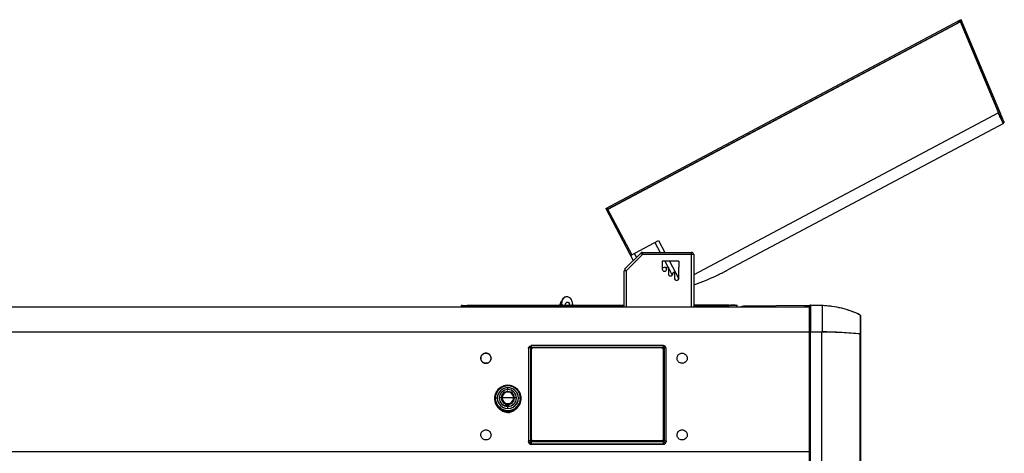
# Model space of a CAD drawing. Extents: x -3139 to 1389, y -669 to 4607.
# Tile 8 of 14: x -44 to 1389, y 301 to 932. Entities that reach past the tile are written whole.
import ezdxf

# ---------------------------------------------------------------- set-up
doc = ezdxf.new("R2010")
doc.units = 0
doc.layers.get('0').update_dxf_attribs({"linetype": 'CONTINUOUS'})

# ---------------------------------------------------------------- blocks, each defined once
blk = doc.blocks.new('M9_-_SIDE')
for p, q in [((52.221, 36.696), (52.149, 36.666)), ((54.45, 31.409), (52.221, 36.696)), ((31.852, 25.872), (52.149, 36.664)), ((31.957, 25.84), (52.186, 36.595)), ((52.189, 36.565), (31.971, 25.815)), ((52.08, 36.539), (52.044, 36.608)), ((52.176, 36.615), (52.07, 36.559)), ((54.378, 31.379), (52.149, 36.666)), ((52.176, 36.615), (52.189, 36.583)), ((52.189, 36.565), (52.176, 36.615)), ((52.257, 36.611), (52.185, 36.581)), ((52.189, 36.565), (54.366, 31.356)), ((52.765, 35.204), (54.353, 31.406)), ((54.366, 31.356), (36.9, 22.07)), ((54.353, 31.406), (54.366, 31.356)), ((54.45, 31.409), (54.378, 31.379)), ((54.647, 30.758), (38.854, 22.361)), ((54.703, 30.808), (54.631, 30.778)), ((31.852, 25.872), (33.434, 22.897)), ((31.921, 25.909), (33.349, 23.223)), ((32.197, 25.223), (32.266, 25.26)), ((32.343, 25.115), (32.274, 25.079)), ((33.28, 23.187), (34.881, 24.038)), ((34.673, 23.928), (34.973, 23.363)), ((34.881, 24.038), (35.241, 23.363)), ((32.937, 22.399), (33.863, 23.326)), ((33.952, 23.238), (33.025, 22.311)), ((33.066, 23.588), (33.135, 23.625)), ((33.488, 23.298), (33.609, 23.071)), ((33.863, 23.326), (33.952, 23.238)), ((33.952, 23.363), (36.775, 23.363)), ((33.952, 23.363), (33.952, 23.238)), ((36.9, 23.238), (33.952, 23.238)), ((36.775, 20.238), (36.775, 23.363)), ((36.9, 23.238), (36.9, 20.238)), ((35.091, 22.858), (35.091, 22.408)), ((36.037, 22.868), (35.101, 22.868)), ((35.237, 22.868), (35.414, 22.534)), ((35.504, 22.868), (36.045, 21.851)), ((36.047, 22.858), (36.051, 22.508)), ((32.9, 20.238), (32.9, 22.311)), ((33.025, 22.311), (32.9, 22.311)), ((32.937, 22.399), (33.025, 22.311)), ((33.025, 22.311), (33.025, 20.238)), ((35.351, 22.408), (35.351, 22.493)), ((35.441, 22.493), (35.441, 22.149)), ((35.441, 22.484), (35.666, 22.06)), ((35.701, 22.149), (35.701, 22.173)), ((35.791, 22.173), (35.791, 21.89)), ((36.051, 21.89), (36.051, 22.508)), ((32.9, 20.326), (23.901, 20.316)), ((24.628, 20.325), (24.62, 20.317)), ((24.782, 20.325), (24.628, 20.325)), ((24.828, 20.325), (24.782, 20.325)), ((24.837, 20.317), (24.828, 20.325)), ((24.837, 20.317), (29.344, 20.322)), ((29.256, 20.479), (29.199, 20.322)), ((29.273, 20.473), (29.219, 20.322)), ((29.34, 20.322), (29.326, 20.486)), ((29.347, 20.322), (29.333, 20.486)), ((29.344, 20.322), (29.966, 20.323)), ((29.344, 20.322), (29.344, 20.322)), ((29.598, 20.484), (29.607, 20.478)), ((29.931, 20.537), (29.949, 20.323)), ((29.969, 20.432), (29.939, 20.443)), ((29.945, 20.368), (29.969, 20.432)), ((29.966, 20.323), (32.9, 20.327)), ((29.966, 20.323), (29.966, 20.323)), ((36.9, 20.331), (39.364, 20.334)), ((38.938, 20.333), (36.9, 20.331)), ((38.938, 20.255), (38.938, 20.333)), ((39.271, 20.334), (39.032, 20.334)), ((39.364, 20.334), (39.405, 20.334)), ((43.535, 20.303), (43.566, 20.332)), ((43.535, 20.301), (43.566, 20.33)), ((43.566, 20.33), (43.566, 20.332)), ((43.566, 20.33), (43.566, 18.822)), ((43.587, 20.34), (44.251, 20.317)), ((43.587, 20.338), (43.587, 20.34)), ((43.587, 20.338), (43.587, 18.823)), ((44.251, 20.315), (43.587, 20.338)), ((43.587, 20.338), (44.251, 20.315)), ((-43.475, 20.238), (43.566, 20.238)), ((23.581, 20.316), (24.62, 20.317)), ((23.631, 20.316), (23.581, 20.316)), ((23.581, 20.238), (23.581, 20.316)), ((23.631, 20.238), (23.581, 20.238)), ((23.631, 20.316), (23.901, 20.316)), ((23.631, 20.238), (23.631, 20.316)), ((23.901, 20.316), (23.901, 20.238)), ((32.9, 20.248), (23.901, 20.238)), ((29.343, 20.238), (29.343, 20.244)), ((29.347, 20.238), (29.347, 20.244)), ((29.354, 20.238), (29.353, 20.244)), ((29.597, 20.238), (29.585, 20.245)), ((29.731, 20.245), (29.719, 20.238)), ((29.737, 20.245), (29.725, 20.238)), ((29.956, 20.245), (29.956, 20.238)), ((29.965, 20.245), (29.966, 20.238)), ((38.938, 20.255), (36.9, 20.253)), ((43.517, 20.318), (39.748, 20.284)), ((39.902, 20.285), (39.902, 20.238)), ((41.276, 20.238), (41.275, 20.297)), ((41.392, 20.298), (41.393, 20.238)), ((43.289, 20.238), (43.288, 20.316)), ((43.518, 20.24), (43.289, 20.238)), ((43.517, 20.318), (43.518, 20.24)), ((43.525, 20.239), (43.525, 18.804)), ((43.566, 20.159), (43.525, 20.159)), ((43.525, 20.001), (43.531, 20.001)), ((43.531, 18.806), (43.531, 20.001)), ((43.535, 19.456), (43.535, 20.303)), ((44.251, 20.315), (44.251, 20.317)), ((44.251, 20.315), (44.251, 18.81)), ((46.445, 19.774), (46.446, 19.775)), ((46.446, 19.774), (46.446, 19.775)), ((46.446, 19.773), (46.446, 18.701)), ((43.539, 19.458), (43.533, 19.458)), ((43.533, 19.24), (43.539, 19.24)), ((43.535, 19.26), (43.535, 19.445)), ((43.535, 18.817), (43.535, 19.24)), ((43.564, 19.49), (43.558, 19.49)), ((43.558, 19.273), (43.564, 19.273)), ((43.566, 19.487), (43.564, 19.488)), ((46.462, 19.748), (46.462, -17.677)), ((43.523, 18.789), (-43.475, 18.789)), ((43.523, 18.801), (43.523, 1.736)), ((43.531, 18.806), (43.535, 18.807)), ((43.533, 18.806), (43.564, 18.812)), ((43.533, 1.74), (43.533, 18.806)), ((43.566, 18.824), (43.535, 18.817)), ((43.535, 18.807), (43.566, 18.813)), ((43.535, 18.807), (43.535, 18.806)), ((43.564, 1.747), (43.564, 18.812)), ((43.585, 1.748), (43.585, 18.814)), ((43.585, 18.814), (44.249, 18.809)), ((43.587, 18.823), (44.251, 18.818)), ((43.587, 18.815), (44.251, 18.81)), ((43.587, 18.815), (43.587, 18.814)), ((43.712, 18.825), (43.712, 18.814)), ((44.249, 1.743), (44.249, 18.809)), ((46.444, 1.617), (46.444, 18.692)), ((46.461, 1.574), (46.461, 18.686)), ((24.983, 17.587), (24.978, 17.587)), ((24.987, 17.586), (24.983, 17.587)), ((27.428, 17.864), (27.425, 17.849)), ((27.425, 17.849), (27.425, 12.526)), ((27.428, 17.864), (27.428, 12.546)), ((27.546, 17.889), (27.546, 12.571)), ((27.56, 12.683), (27.56, 17.777)), ((27.58, 17.777), (27.58, 12.682)), ((27.583, 18.003), (27.585, 18.018)), ((27.585, 18.003), (27.583, 18.003)), ((35.155, 18.02), (27.585, 18.02)), ((27.585, 18.02), (27.585, 17.927)), ((27.585, 17.999), (27.585, 17.999)), ((27.585, 17.927), (35.155, 17.927)), ((35.079, 17.903), (27.66, 17.903)), ((35.043, 17.912), (27.697, 17.912)), ((27.697, 17.912), (27.698, 17.908)), ((27.698, 17.908), (35.042, 17.908)), ((35.042, 17.892), (27.698, 17.892)), ((35.042, 17.908), (35.043, 17.912)), ((35.155, 17.927), (35.155, 18.02)), ((35.16, 12.679), (35.16, 17.777)), ((35.18, 17.777), (35.18, 12.683)), ((35.194, 17.889), (35.194, 12.571)), ((35.266, 17.973), (35.261, 17.977)), ((35.312, 12.546), (35.312, 17.864)), ((35.315, 17.849), (35.312, 17.864)), ((35.315, 12.526), (35.315, 17.849)), ((26.195, 15.468), (26.195, 15.473)), ((26.24, 15.708), (26.24, 15.746)), ((26.24, 15.5), (26.24, 15.606)), ((26.24, 15.475), (26.24, 15.471)), ((26.24, 15.355), (26.24, 15.392)), ((25.476, 15), (25.476, 14.978)), ((25.866, 15.027), (25.866, 15.024)), ((26.24, 14.659), (26.24, 14.702)), ((26.732, 15.016), (26.732, 15.02)), ((27.004, 14.978), (27.004, 15)), ((26.095, 14.624), (26.155, 14.651)), ((26.14, 14.588), (26.095, 14.624)), ((26.095, 14.62), (26.095, 14.624)), ((26.14, 14.583), (26.118, 14.602)), ((26.14, 14.583), (26.14, 14.588)), ((26.155, 14.651), (26.15, 14.633)), ((26.155, 14.649), (26.155, 14.651)), ((26.24, 14.418), (26.24, 14.539)), ((26.24, 14.19), (26.24, 14.305)), ((26.24, 14.232), (26.266, 14.233)), ((26.281, 14.625), (26.285, 14.579)), ((27.425, 12.526), (27.428, 12.546)), ((27.427, 12.539), (27.427, 12.53)), ((27.526, 12.571), (27.526, 12.511)), ((27.585, 12.533), (27.585, 12.393)), ((27.585, 12.533), (35.155, 12.533)), ((27.59, 12.635), (27.59, 12.601)), ((27.638, 12.562), (27.638, 12.583)), ((35.043, 12.548), (27.697, 12.548)), ((27.698, 12.567), (35.042, 12.567)), ((27.698, 12.564), (27.698, 12.567)), ((35.042, 12.564), (27.698, 12.564)), ((27.737, 12.548), (27.737, 12.564)), ((35.003, 12.548), (35.003, 12.564)), ((35.042, 12.567), (35.042, 12.564)), ((35.063, 12.55), (35.063, 12.569)), ((35.102, 12.583), (35.102, 12.565)), ((35.15, 12.604), (35.15, 12.635)), ((35.155, 12.393), (35.155, 12.533)), ((35.155, 12.47), (35.175, 12.47)), ((35.214, 12.508), (35.214, 12.511)), ((35.312, 12.546), (35.315, 12.526)), ((35.313, 12.53), (35.313, 12.54)), ((-43.475, 11.945), (43.523, 11.945)), ((27.585, 12.393), (27.583, 12.372)), ((27.583, 12.372), (35.157, 12.372)), ((27.585, 12.393), (35.155, 12.393)), ((27.585, 12.355), (27.585, 12.372)), ((35.155, 12.355), (27.585, 12.355)), ((35.157, 12.372), (35.155, 12.393)), ((35.155, 12.372), (35.155, 12.355))]:
    blk.add_line(p, q)
at = {"flags": 128}
for points in [[(52.176, 36.615), (52.168, 36.625), (52.16, 36.633), (52.153, 36.64), (52.147, 36.646), (52.141, 36.65), (52.136, 36.653), (52.132, 36.654), (52.128, 36.653)], [(52.189, 36.565), (52.185, 36.57), (52.181, 36.574), (52.177, 36.578), (52.174, 36.581), (52.171, 36.583), (52.169, 36.584), (52.167, 36.584), (52.165, 36.584)], [(35.347, 22.375), (35.343, 22.407), (35.331, 22.437)], [(29.528, 20.322), (29.527, 20.326), (29.523, 20.359)], [(29.601, 20.486), (29.611, 20.48), (29.611, 20.48)], [(38.938, 20.333), (38.95, 20.333), (38.963, 20.333), (38.975, 20.333), (38.987, 20.334), (38.998, 20.334), (39.01, 20.334), (39.021, 20.334), (39.032, 20.334)], [(39.271, 20.334), (39.302, 20.334), (39.331, 20.334), (39.355, 20.334), (39.375, 20.334), (39.39, 20.334), (39.4, 20.334), (39.405, 20.334), (39.405, 20.334)], [(24.835, 20.317), (24.841, 20.317), (24.851, 20.317), (24.856, 20.317), (24.858, 20.317), (24.856, 20.317), (24.851, 20.317), (24.841, 20.317), (24.828, 20.317), (24.812, 20.317), (24.793, 20.317), (24.773, 20.317), (24.751, 20.317), (24.728, 20.317), (24.706, 20.317), (24.684, 20.317), (24.663, 20.317), (24.645, 20.317), (24.629, 20.317), (24.616, 20.317), (24.606, 20.317), (24.6, 20.317), (24.598, 20.317), (24.6, 20.317), (24.606, 20.317), (24.616, 20.317), (24.622, 20.317)], [(43.523, 18.801), (43.524, 18.803), (43.527, 18.805), (43.533, 18.806)], [(24.983, 17.584), (25.032, 17.58), (25.08, 17.568), (25.125, 17.548), (25.166, 17.521), (25.202, 17.487), (25.232, 17.448), (25.254, 17.405), (25.269, 17.359), (25.275, 17.311), (25.273, 17.262), (25.262, 17.215), (25.244, 17.17), (25.218, 17.129), (25.185, 17.092), (25.146, 17.062), (25.103, 17.038), (25.056, 17.022), (25.007, 17.014), (24.958, 17.014), (24.909, 17.022), (24.862, 17.038), (24.819, 17.062), (24.78, 17.092), (24.747, 17.129), (24.721, 17.17), (24.703, 17.215), (24.692, 17.262), (24.69, 17.311), (24.696, 17.359), (24.711, 17.405), (24.733, 17.448), (24.763, 17.487), (24.799, 17.521), (24.84, 17.548), (24.885, 17.568), (24.933, 17.58), (24.983, 17.584)], [(27.425, 17.849), (27.428, 17.879), (27.432, 17.894)], [(27.474, 17.973), (27.476, 17.976), (27.482, 17.975), (27.49, 17.972), (27.5, 17.965), (27.512, 17.956), (27.527, 17.945), (27.542, 17.931), (27.558, 17.916)], [(35.266, 17.973), (35.264, 17.976), (35.258, 17.975), (35.25, 17.972), (35.24, 17.965), (35.228, 17.956), (35.213, 17.945), (35.198, 17.931), (35.182, 17.916)], [(36.233, 17.584), (36.282, 17.58), (36.33, 17.568), (36.375, 17.548), (36.416, 17.521), (36.452, 17.487), (36.482, 17.448), (36.504, 17.405), (36.519, 17.359), (36.525, 17.311), (36.523, 17.262), (36.512, 17.215), (36.494, 17.17), (36.468, 17.129), (36.435, 17.092), (36.396, 17.062), (36.353, 17.038), (36.306, 17.022), (36.257, 17.014), (36.208, 17.014), (36.159, 17.022), (36.112, 17.038), (36.069, 17.062), (36.03, 17.092), (35.997, 17.129), (35.971, 17.17), (35.953, 17.215), (35.942, 17.262), (35.94, 17.311), (35.946, 17.359), (35.961, 17.405), (35.983, 17.448), (36.013, 17.487), (36.049, 17.521), (36.09, 17.548), (36.135, 17.568), (36.183, 17.58), (36.233, 17.584)], [(26.24, 15.746), (26.16, 15.742), (26.081, 15.73), (26.004, 15.709), (25.929, 15.681), (25.858, 15.646), (25.791, 15.603), (25.729, 15.554), (25.672, 15.499), (25.622, 15.438), (25.579, 15.373), (25.542, 15.303), (25.514, 15.231), (25.493, 15.155), (25.48, 15.078), (25.476, 15), (25.48, 14.922), (25.493, 14.845), (25.514, 14.77), (25.542, 14.697), (25.579, 14.627), (25.622, 14.562), (25.672, 14.501), (25.729, 14.446), (25.791, 14.397), (25.858, 14.354), (25.929, 14.319), (26.004, 14.291), (26.081, 14.271), (26.16, 14.259), (26.24, 14.254)], [(26.24, 14.254), (26.32, 14.259), (26.399, 14.271), (26.476, 14.291), (26.551, 14.319), (26.622, 14.354), (26.689, 14.397), (26.751, 14.446), (26.808, 14.501), (26.858, 14.562), (26.901, 14.627), (26.938, 14.697), (26.966, 14.77), (26.987, 14.845), (27, 14.922), (27.004, 15), (27, 15.078), (26.987, 15.155), (26.966, 15.231), (26.938, 15.303), (26.901, 15.373), (26.858, 15.438), (26.808, 15.499), (26.751, 15.554), (26.689, 15.603), (26.622, 15.646), (26.551, 15.681), (26.476, 15.709), (26.399, 15.73), (26.32, 15.742), (26.24, 15.746)], [(25.728, 14.514), (25.743, 14.483), (25.759, 14.456)], [(25.779, 14.468), (25.82, 14.417), (25.85, 14.386)], [(24.983, 13.191), (25.032, 13.187), (25.08, 13.175), (25.125, 13.155), (25.166, 13.128), (25.202, 13.094), (25.232, 13.055), (25.254, 13.012), (25.269, 12.966), (25.275, 12.917), (25.273, 12.869), (25.262, 12.822), (25.244, 12.777), (25.218, 12.735), (25.185, 12.699), (25.146, 12.669), (25.103, 12.645), (25.056, 12.629), (25.007, 12.621), (24.958, 12.621), (24.909, 12.629), (24.862, 12.645), (24.819, 12.669), (24.78, 12.699), (24.747, 12.735), (24.721, 12.777), (24.703, 12.822), (24.692, 12.869), (24.69, 12.917), (24.696, 12.966), (24.711, 13.012), (24.733, 13.055), (24.763, 13.094), (24.799, 13.128), (24.84, 13.155), (24.885, 13.175), (24.933, 13.187), (24.983, 13.191)], [(36.233, 13.191), (36.282, 13.187), (36.33, 13.175), (36.375, 13.155), (36.416, 13.128), (36.452, 13.094), (36.482, 13.055), (36.504, 13.012), (36.519, 12.966), (36.525, 12.917), (36.523, 12.869), (36.512, 12.822), (36.494, 12.777), (36.468, 12.735), (36.435, 12.699), (36.396, 12.669), (36.353, 12.645), (36.306, 12.629), (36.257, 12.621), (36.208, 12.621), (36.159, 12.629), (36.112, 12.645), (36.069, 12.669), (36.03, 12.699), (35.997, 12.735), (35.971, 12.777), (35.953, 12.822), (35.942, 12.869), (35.94, 12.917), (35.946, 12.966), (35.961, 13.012), (35.983, 13.055), (36.013, 13.094), (36.049, 13.128), (36.09, 13.155), (36.135, 13.175), (36.183, 13.187), (36.233, 13.191)]]:
    blk.add_lwpolyline(points, dxfattribs=at)
for centre, radius, start, end in [((33.952, 23.238), 0.125, 90, 135), ((36.775, 23.238), 0.125, 360, 90), ((35.101, 22.858), 0.01, 90, 180), ((36.037, 22.858), 0.01, 0.6228, 90), ((35.217, 22.376), 0.13, 27.999, 165.3875), ((35.221, 22.408), 0.13, 180, 0), ((35.396, 22.493), 0.045, 360, 180), ((35.571, 22.149), 0.13, 180, 360), ((35.746, 22.173), 0.045, 0, 180), ((35.921, 21.89), 0.13, 180, 0), ((29.453, 20.408), 0.209, 125.1683, 160.2373), ((29.472, 20.401), 0.212, 132.9739, 160.1071), ((29.626, 20.512), 0.301, 89.3792, 185.0117), ((29.632, 20.512), 0.3, 4.757, 185.076), ((29.661, 20.361), 0.138, 344.0686, 180.618), ((29.654, 20.363), 0.125, 341.4798, 198.6515), ((29.654, 20.361), 0.139, 344.1685, 88.4058), ((39.579, 20.25), 0.231, 158.8319, 183.2047), ((23.776, 20.239), 0.209, 158.3993, 180.3055), ((29.654, 20.363), 0.125, 250.7243, 289.407), ((39.75, 20.047), 0.236, 90.5194, 126.3777), ((43.555, 20.279), 0.03, 133, 268), ((44.059, 14.818), 5.5, 64.2829, 88), ((43.583, 18.704), 0.11, 88.9861, 100.2669), ((43.585, 18.705), 0.11, 88.9861, 100.2669), ((44.118, -4.243), 23.052, 84.2112, 89.6758), ((43.946, 18.818), 0.305, 358.2835, 0.0681), ((43.997, 18.819), 0.253, 357.6737, 359.822), ((46.42, 18.701), 0.0254, 338.667, 0.6649), ((46.446, 18.671), 0.0209, 45.5268, 96.4575), ((46.448, 18.672), 0.0209, 45.5268, 96.4575), ((46.459, 18.642), 0.00331, 291.8342, 346.9663), ((27.519, 17.723), 0.168, 80.8381, 122.7731), ((27.582, 17.843), 0.16, 89.9087, 125.9567), ((27.696, 17.776), 0.136, 89.3453, 179.3566), ((27.696, 17.776), 0.117, 89.3211, 179.3046), ((35.044, 17.776), 0.117, 0.6954, 90.6789), ((35.044, 17.776), 0.136, 0.5868, 90.7113), ((35.221, 17.723), 0.168, 57.2269, 99.1619), ((35.162, 17.849), 0.153, 0.218, 54.1854), ((26.21, 14.977), 0.734, 143.6623, 179.0645), ((26.232, 14.998), 0.711, 89.3211, 179.3046), ((26.237, 14.955), 0.769, 89.7773, 143.515), ((26.233, 15.006), 0.603, 89.3015, 179.3241), ((26.229, 15.01), 0.596, 88.9149, 271.0851), ((26.234, 15.014), 0.486, 89.3211, 179.3046), ((26.233, 15.027), 0.365, 88.9199, 271.0801), ((26.236, 15.022), 0.331, 89.3211, 179.3046), ((26.234, 15.028), 0.327, 88.8939, 271.1061), ((26.24, 15.004), 0.471, 89.9998, 95.5192), ((26.24, 15), 0.471, 89.9998, 95.5192), ((26.248, 14.998), 0.711, 0.6954, 90.6789), ((26.247, 15.006), 0.603, 0.715, 90.6594), ((26.251, 15.01), 0.596, 268.9149, 91.0851), ((26.246, 15.014), 0.486, 0.6954, 90.6789), ((26.247, 15.027), 0.365, 268.9199, 91.0801), ((26.246, 15.028), 0.327, 268.8939, 91.1061), ((26.244, 15.022), 0.331, 0.6954, 90.6789), ((26.212, 14.979), 0.736, 180.1056, 219.0353), ((26.19, 5.33), 9.7, 93.3104, 93.9537), ((26.232, 15.015), 0.711, 180.6954, 270.6789), ((26.234, 14.978), 0.706, 191.5435, 270.5055), ((26.233, 15.021), 0.603, 180.715, 270.6594), ((26.226, 4.639), 10.391, 91.9864, 92.6381), ((26.234, 15.026), 0.486, 180.6954, 270.6789), ((26.234, 15.022), 0.486, 180.525, 270.7181), ((26.236, 15.029), 0.37, 180.6954, 270.6789), ((26.239, 4.211), 10.82, 89.9966, 91.769), ((26.236, 15.03), 0.331, 180.6954, 270.6789), ((26.241, 4.211), 10.82, 88.231, 90.0034), ((26.244, 15.03), 0.331, 269.3211, 359.3046), ((26.244, 15.029), 0.37, 269.3211, 359.3046), ((26.246, 15.026), 0.486, 269.3211, 359.3046), ((26.246, 15.022), 0.486, 269.3211, 359.3046), ((26.247, 15.021), 0.603, 269.3015, 359.3241), ((26.248, 15.015), 0.711, 269.3211, 359.3046), ((26.25, 14.987), 0.754, 269.2731, 359.3525), ((26.254, 4.639), 10.391, 87.3619, 88.0136), ((26.29, 5.33), 9.7, 86.0463, 86.6896), ((26.238, 15.003), 0.77, 219.1804, 270.1719), ((26.239, 14.759), 0.569, 230.9619, 270.0886), ((26.238, 14.803), 0.536, 230.615, 254.9149), ((26.24, 15.047), 0.471, 257.6951, 270.0027), ((26.24, 15.045), 0.422, 257.7249, 270.0027), ((26.24, 15.046), 0.423, 269.9998, 275.5192), ((26.24, 15.048), 0.471, 269.9998, 275.5192), ((26.241, 14.758), 0.569, 269.9064, 310.5022), ((27.581, 12.527), 0.156, 180.6835, 270.6909), ((27.583, 12.531), 0.156, 180.6954, 270.6789), ((27.583, 12.511), 0.156, 184.1217, 270.6507), ((27.519, 12.405), 0.168, 80.8381, 122.7731), ((27.784, 12.28), 0.348, 130.5663, 152.8963), ((27.696, 12.684), 0.136, 180.5609, 270.7117), ((27.696, 12.684), 0.117, 180.6954, 270.6789), ((35.044, 12.684), 0.117, 269.3211, 359.3046), ((35.044, 12.684), 0.136, 269.3453, 359.3566), ((35.159, 12.527), 0.156, 269.3091, 359.3165), ((34.956, 12.28), 0.348, 27.1037, 49.4337), ((35.221, 12.405), 0.168, 57.2269, 99.1619)]:
    blk.add_arc(centre, radius, start, end)
for points, knots in [([(54.606, 30.836), (54.606, 30.836), (54.605, 30.839), (54.593, 30.863), (54.572, 30.908), (54.541, 30.974), (54.503, 31.057), (54.458, 31.157), (54.408, 31.272), (54.371, 31.361), (54.353, 31.406)], [0, 0, 0, 0, 0.003649, 0.145985, 0.288321, 0.430657, 0.572993, 0.715328, 0.857664, 1, 1, 1, 1]), ([(54.647, 30.758), (54.646, 30.757), (54.639, 30.77), (54.612, 30.822), (54.592, 30.86), (54.542, 30.962), (54.512, 31.026), (54.444, 31.175), (54.406, 31.261), (54.366, 31.356)], [0, 0, 0, 0, 0.25, 0.25, 0.5, 0.5, 0.75, 0.75, 1, 1, 1, 1]), ([(54.613, 30.819), (54.612, 30.822), (54.606, 30.836), (54.585, 30.887), (54.549, 30.971), (54.502, 31.084), (54.445, 31.218), (54.4, 31.325), (54.378, 31.379)], [0, 0, 0, 0, 0.0434763, 0.2294725, 0.4154081, 0.6102401, 0.8052099, 1, 1, 1, 1]), ([(36.9, 21.507), (36.974, 21.533), (37.249, 21.627), (37.713, 21.815), (38.292, 22.071), (38.666, 22.264), (38.854, 22.361)], [0, 0, 0, 0, 0.109859, 0.406572, 0.703286, 1, 1, 1, 1]), ([(46.446, 19.773), (46.273, 19.856), (46.098, 19.93), (45.743, 20.058), (45.562, 20.112), (45.196, 20.203), (45.01, 20.239), (44.727, 20.278), (44.632, 20.289), (44.442, 20.306), (44.346, 20.312), (44.251, 20.315)], [0, 0, 0, 0, 0.25, 0.25, 0.5, 0.5, 0.75, 0.75, 0.875, 0.875, 1, 1, 1, 1]), ([(46.462, 19.746), (46.462, 19.752), (46.461, 19.758), (46.455, 19.767), (46.451, 19.771), (46.446, 19.773)], [0, 0, 0, 0, 0.5, 0.5, 1, 1, 1, 1]), ([(43.564, 19.274), (43.564, 19.274), (43.562, 19.273), (43.559, 19.286), (43.556, 19.311), (43.553, 19.346), (43.55, 19.38), (43.548, 19.41), (43.545, 19.43), (43.543, 19.446), (43.541, 19.458), (43.538, 19.459), (43.534, 19.444), (43.532, 19.428), (43.531, 19.417), (43.531, 19.417)], [0, 0, 0, 0, 0.044841, 0.141234, 0.234596, 0.331841, 0.426574, 0.50161, 0.579229, 0.619132, 0.712494, 0.808887, 0.90528, 0.998642, 1, 1, 1, 1]), ([(43.549, 19.325), (43.548, 19.316), (43.547, 19.29), (43.544, 19.26), (43.541, 19.24), (43.538, 19.239), (43.534, 19.258), (43.532, 19.28), (43.531, 19.294), (43.531, 19.295)], [0, 0, 0, 0, 0.109784, 0.290824, 0.464683, 0.644148, 0.823614, 0.997472, 1, 1, 1, 1]), ([(43.566, 19.314), (43.564, 19.305), (43.562, 19.286), (43.56, 19.272), (43.556, 19.272), (43.553, 19.286), (43.55, 19.31), (43.548, 19.338), (43.545, 19.363), (43.543, 19.389), (43.541, 19.417), (43.537, 19.443), (43.535, 19.457), (43.533, 19.456), (43.533, 19.456)], [0, 0, 0, 0, 0.093304, 0.186433, 0.282586, 0.378739, 0.471869, 0.548349, 0.624252, 0.663946, 0.758443, 0.855447, 0.948576, 1, 1, 1, 1]), ([(43.545, 19.365), (43.545, 19.357), (43.543, 19.333), (43.541, 19.296), (43.538, 19.263), (43.536, 19.255), (43.536, 19.252)], [0, 0, 0, 0, 0.1551, 0.486533, 0.826695, 1, 1, 1, 1]), ([(43.566, 19.434), (43.565, 19.447), (43.563, 19.459), (43.561, 19.477), (43.56, 19.491), (43.556, 19.491), (43.553, 19.472), (43.55, 19.442), (43.549, 19.416), (43.548, 19.406)], [0, 0, 0, 0, 0.1676569, 0.1738757, 0.3473856, 0.5264909, 0.7055963, 0.8791061, 1, 1, 1, 1]), ([(43.561, 19.479), (43.56, 19.476), (43.559, 19.468), (43.556, 19.437), (43.554, 19.399), (43.552, 19.374), (43.551, 19.365)], [0, 0, 0, 0, 0.16263, 0.48781, 0.826422, 1, 1, 1, 1]), ([(44.251, 18.818), (44.346, 18.818), (44.441, 18.816), (44.63, 18.813), (44.725, 18.811), (44.913, 18.805), (45.007, 18.802), (45.194, 18.794), (45.287, 18.789), (45.563, 18.775), (45.744, 18.763), (46.099, 18.735), (46.274, 18.719), (46.446, 18.701)], [0, 0, 0, 0, 0.125, 0.125, 0.25, 0.25, 0.375, 0.375, 0.5, 0.5, 0.75, 0.75, 1, 1, 1, 1]), ([(46.446, 18.701), (46.451, 18.701), (46.455, 18.7), (46.461, 18.698), (46.462, 18.697), (46.462, 18.695)], [0, 0, 0, 0, 0.5, 0.5, 1, 1, 1, 1]), ([(24.852, 17.556), (24.843, 17.552), (24.821, 17.542), (24.788, 17.517), (24.755, 17.485), (24.728, 17.448), (24.707, 17.408), (24.693, 17.364), (24.685, 17.319), (24.685, 17.274), (24.692, 17.229), (24.707, 17.186), (24.728, 17.145), (24.755, 17.108), (24.788, 17.076), (24.825, 17.049), (24.867, 17.028), (24.911, 17.013), (24.957, 17.006), (25.003, 17.006), (25.049, 17.012), (25.094, 17.026), (25.136, 17.046), (25.174, 17.073), (25.207, 17.105), (25.235, 17.141), (25.257, 17.181), (25.271, 17.225), (25.279, 17.269), (25.28, 17.315), (25.274, 17.36), (25.26, 17.404), (25.239, 17.444), (25.213, 17.482), (25.18, 17.515), (25.143, 17.542), (25.106, 17.562), (25.08, 17.57), (25.069, 17.573)], [0, 0, 0, 0, 0.017517, 0.045813, 0.074104, 0.102387, 0.130663, 0.158931, 0.187192, 0.215449, 0.243702, 0.271955, 0.30021, 0.328469, 0.356735, 0.385008, 0.413289, 0.441576, 0.46987, 0.498169, 0.526471, 0.554773, 0.583073, 0.61137, 0.639661, 0.667946, 0.696222, 0.724491, 0.752753, 0.781009, 0.809263, 0.837516, 0.86577, 0.894029, 0.922294, 0.950567, 0.978847, 1, 1, 1, 1]), ([(24.978, 17.587), (24.971, 17.586), (24.949, 17.586), (24.912, 17.579), (24.876, 17.569), (24.857, 17.559), (24.852, 17.556)], [0, 0, 0, 0, 0.1557009, 0.5101467, 0.8648517, 1, 1, 1, 1]), ([(25.069, 17.573), (25.065, 17.575), (25.047, 17.581), (25.019, 17.585), (24.995, 17.586), (24.987, 17.586)], [0, 0, 0, 0, 0.140474, 0.697617, 1, 1, 1, 1]), ([(27.428, 17.864), (27.428, 17.885), (27.432, 17.905), (27.448, 17.942), (27.46, 17.959), (27.474, 17.973)], [0, 0, 0, 0, 0.5, 0.5, 1, 1, 1, 1]), ([(27.477, 17.976), (27.466, 17.964), (27.444, 17.94), (27.435, 17.909), (27.431, 17.893)], [0, 0, 0, 0, 0.496877, 1, 1, 1, 1]), ([(27.546, 17.889), (27.546, 17.89), (27.546, 17.893), (27.547, 17.896), (27.548, 17.9), (27.549, 17.905), (27.552, 17.91), (27.556, 17.914), (27.558, 17.916)], [0, 0, 0, 0, 0.125685, 0.250187, 0.374676, 0.500316, 0.74735, 1, 1, 1, 1]), ([(27.558, 17.916), (27.558, 17.917), (27.56, 17.919), (27.563, 17.921), (27.567, 17.923), (27.571, 17.925), (27.578, 17.927), (27.583, 17.927), (27.585, 17.927)], [0, 0, 0, 0, 0.124017, 0.247919, 0.3729, 0.500129, 0.747961, 1, 1, 1, 1]), ([(35.263, 17.976), (35.255, 17.983), (35.24, 17.996), (35.213, 18.009), (35.185, 18.018), (35.165, 18.019), (35.155, 18.02)], [0, 0, 0, 0, 0.25064, 0.500797, 0.750555, 1, 1, 1, 1]), ([(35.155, 17.927), (35.156, 17.927), (35.158, 17.927), (35.162, 17.927), (35.166, 17.926), (35.171, 17.924), (35.177, 17.921), (35.18, 17.918), (35.182, 17.916)], [0, 0, 0, 0, 0.124085, 0.248037, 0.37305, 0.50029, 0.748082, 1, 1, 1, 1]), ([(35.182, 17.916), (35.183, 17.915), (35.185, 17.913), (35.187, 17.91), (35.189, 17.907), (35.192, 17.903), (35.194, 17.897), (35.194, 17.892), (35.194, 17.889)], [0, 0, 0, 0, 0.1240194, 0.2479228, 0.3729045, 0.5001286, 0.7479787, 1, 1, 1, 1]), ([(35.206, 17.889), (35.205, 17.89), (35.202, 17.893), (35.198, 17.897), (35.193, 17.899), (35.192, 17.9)], [0, 0, 0, 0, 0.25705, 0.695045, 1, 1, 1, 1]), ([(25.642, 14.515), (25.65, 14.504), (25.674, 14.474), (25.719, 14.43), (25.776, 14.383), (25.837, 14.342), (25.903, 14.306), (25.971, 14.277), (26.042, 14.255), (26.115, 14.24), (26.181, 14.232), (26.223, 14.231), (26.24, 14.231)], [0, 0, 0, 0, 0.061181, 0.169192, 0.27723, 0.385296, 0.493387, 0.601504, 0.709643, 0.817801, 0.925975, 1, 1, 1, 1]), ([(27.585, 12.393), (27.565, 12.393), (27.544, 12.397), (27.506, 12.412), (27.489, 12.424), (27.474, 12.438)], [0, 0, 0, 0, 0.5, 0.5, 1, 1, 1, 1]), ([(27.558, 12.544), (27.557, 12.545), (27.555, 12.547), (27.553, 12.55), (27.551, 12.553), (27.548, 12.557), (27.546, 12.563), (27.546, 12.568), (27.546, 12.571)], [0, 0, 0, 0, 0.125616, 0.250069, 0.374526, 0.500155, 0.74723, 1, 1, 1, 1]), ([(27.585, 12.533), (27.584, 12.533), (27.582, 12.533), (27.578, 12.533), (27.574, 12.534), (27.569, 12.536), (27.563, 12.539), (27.56, 12.542), (27.558, 12.544)], [0, 0, 0, 0, 0.124085, 0.248037, 0.37305, 0.50029, 0.748082, 1, 1, 1, 1]), ([(35.182, 12.544), (35.182, 12.543), (35.18, 12.541), (35.177, 12.539), (35.173, 12.537), (35.169, 12.535), (35.162, 12.533), (35.157, 12.533), (35.155, 12.533)], [0, 0, 0, 0, 0.124017, 0.247919, 0.3729, 0.500129, 0.747961, 1, 1, 1, 1]), ([(35.175, 12.47), (35.176, 12.47), (35.179, 12.47), (35.183, 12.471), (35.186, 12.471), (35.191, 12.473), (35.197, 12.476), (35.203, 12.481), (35.208, 12.487), (35.212, 12.494), (35.214, 12.501), (35.214, 12.506), (35.214, 12.508)], [0, 0, 0, 0, 0.060275, 0.12005, 0.179863, 0.240253, 0.370025, 0.50013, 0.629892, 0.760007, 0.879906, 1, 1, 1, 1]), ([(35.194, 12.571), (35.194, 12.57), (35.194, 12.567), (35.193, 12.563), (35.192, 12.56), (35.191, 12.555), (35.188, 12.549), (35.184, 12.546), (35.182, 12.544)], [0, 0, 0, 0, 0.124085, 0.248037, 0.37305, 0.50029, 0.748082, 1, 1, 1, 1]), ([(35.312, 12.546), (35.312, 12.526), (35.308, 12.506), (35.292, 12.469), (35.28, 12.452), (35.266, 12.438)], [0, 0, 0, 0, 0.5, 0.5, 1, 1, 1, 1])]:
    blk.add_open_spline(points, degree=3, knots=knots)
for points in [[(54.703, 30.808), (54.703, 30.808), (54.692, 30.835), (54.642, 30.953), (54.561, 31.144), (54.489, 31.315), (54.45, 31.409)], [(43.587, 20.338), (43.579, 20.338), (43.571, 20.335), (43.566, 20.33)], [(43.566, 18.822), (43.571, 18.823), (43.579, 18.824), (43.587, 18.823)]]:
    blk.add_open_spline(points, degree=3)

msp = doc.modelspace()

# ---------------------------------------------------------------- block references
at = {"xscale": 25.4, "yscale": 25.4, "zscale": 25.4}
msp.add_blockref('M9_-_SIDE', (0, 0), dxfattribs=at)

doc.saveas('drawing.dxf')
